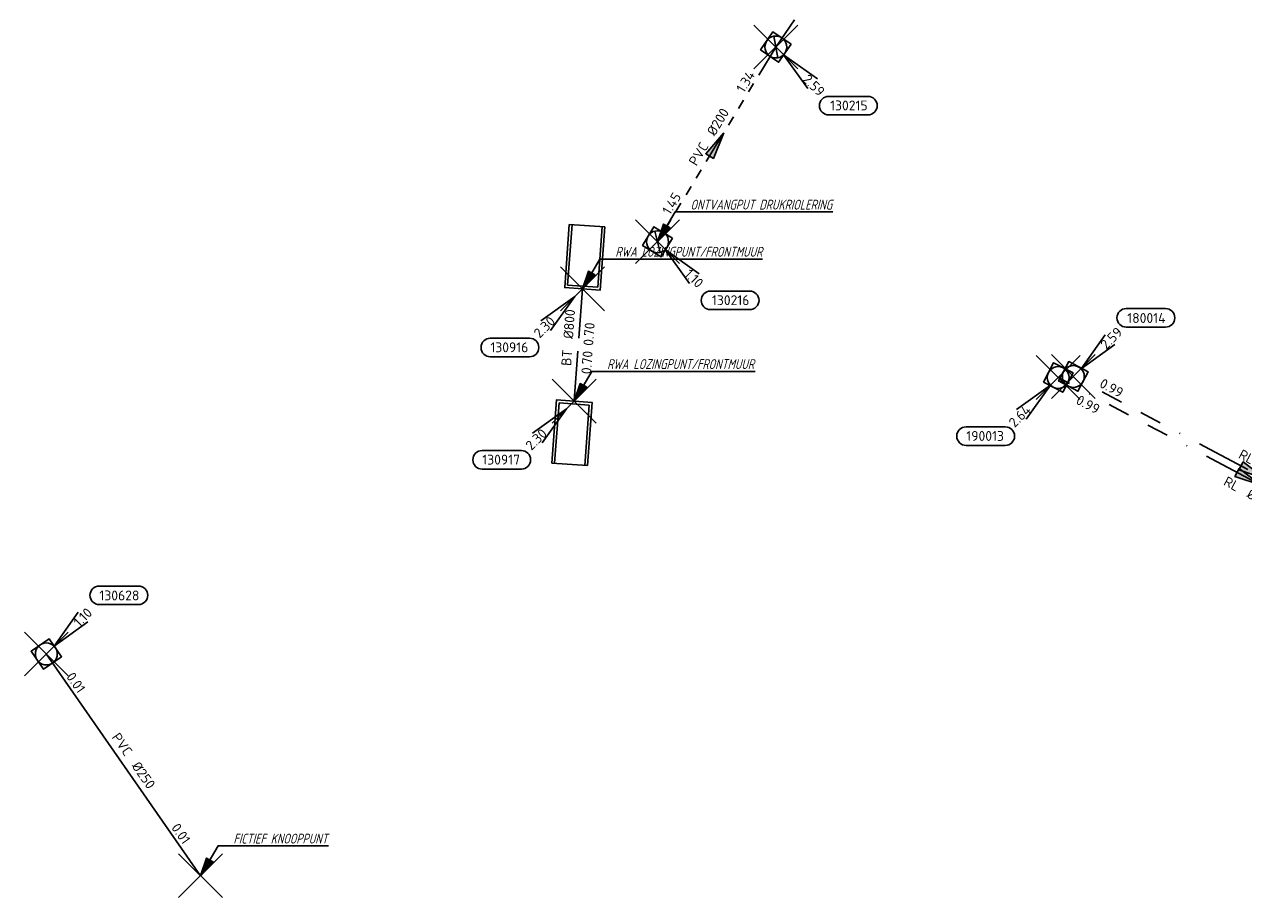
# Model space of a CAD drawing. Header units: metres. Extents: x 153343 to 157271, y 461673 to 467005.
# Tile 99 of 191: x 153738 to 153905, y 465620 to 465740. Entities that reach past the tile are written whole.
import ezdxf
from ezdxf.enums import TextEntityAlignment as Align
from ezdxf.lldxf.tags import DXFTag

# ---------------------------------------------------------------- set-up
doc = ezdxf.new("R2010")
doc.units = ezdxf.units.M
doc.header["$LTSCALE"] = 0.75
doc.header["$PDMODE"] = 3
doc.header["$PDSIZE"] = 3
for name, pattern in [('RI-GWA_PVC', [18.45, 6, -1.8, 1.75, -1.8, 1.75, -1.8, 1.75, -1.8]), ('RI-HWA_BETON', [11.4, 9, -2.4]), ('RI-RELINEN', [38, 10, -4, 0, -4, 4, -4, 4, -4, 0, -4])]:
    doc.linetypes.add(name, pattern=pattern)
doc.layers.get('0').update_dxf_attribs({"lineweight": 25})
doc.layers.get('defpoints').update_dxf_attribs({"lineweight": 25})
for name, color, linetype in [('B-OI-RI-AANPIJLING', 1, 'Continuous'), ('B-OI-RI-DRUKLEIDING_TRANSPORTLEIDING_PVC_250-G', 210, 'RI-PERS'), ('B-OI-RI-GWA_RIOOLPUT_INSPECTIEPUT-S @ 0.75', 11, 'Continuous'), ('B-OI-RI-GWA_TRANSPORTLEIDING_PVC_200-G', 11, 'RI-GWA_PVC'), ('B-OI-RI-GWA_TRANSPORTLEIDING_PVC_250-G', 11, 'RI-GWA_PVC'), ('B-OI-RI-HWA_PUTNUMMER-S @ 0.75', 151, 'Continuous'), ('B-OI-RI-HWA_TRANSPORTLEIDING_B+RELINED_230-G', 151, 'RI-RELINEN'), ('B-OI-RI-HWA_TRANSPORTLEIDING_BETON_800-G', 151, 'RI-HWA_BETON'), ('B-OI-RI-VWA_PUTNUMMER-S @ 0.75', 33, 'Continuous'), ('B-OI-RI-VWA_TRANSPORTLEIDING_B+RELINED_230-G', 33, 'RI-RELINEN'), ('fictief knooppunt', 7, 'Continuous')]:
    doc.layers.add(name, color=color, linetype=linetype)
for name, color, linetype, lineweight in [('B-OI-RI-GWA_PUTNUMMER-S @ 0.75', 11, 'Continuous', 25), ('B-OI-RI-GWA_STROOMRICHTING-S @ 0.75', 11, 'Continuous', 25), ('B-OI-RI-HWA_RIOOLPUT_INSPECTIEPUT-S', 151, 'Continuous', 25), ('B-OI-RI-HWA_STROOMRICHTING-S @ 0.75', 151, 'Continuous', 25), ('B-OI-RI-HWA_UITSTROOMBAK-S @ 0.75', 151, 'Continuous', 25), ('B-OI-RI-VWA_RIOOLPUT_INSPECTIEPUT_BETON-S', 33, 'Continuous', 25), ('B-OI-RI-VWA_STROOMRICHTING-S @ 0.75', 33, 'Continuous', 25), ('N-OI-RI-BIJZONDERDERHEDEN-T18', 134, 'Continuous', 18)]:
    doc.layers.add(name, color=color, linetype=linetype, lineweight=lineweight)
for name, color, linetype, plot in [('inspectieput', 7, 'Continuous', False), ('ontvangput drukriolering', 7, 'Continuous', False), ('rwa lozingpunt_frontmuur', 7, 'Continuous', False)]:
    doc.layers.add(name, color=color, linetype=linetype, plot=plot)
doc.styles.add('NLCS-ISO', font='isocpeur.ttf')
doc.styles.add('NLCS-ISO-M750-T18_CURSIEF', font='NLCS-ISO.ttf', dxfattribs={"oblique": 15, "height": 1.35})
doc.styles.get("Standard").update_dxf_attribs({"font": 'txt.shx'})
tags = doc.linetypes.add('RI-PERS', pattern='A,7,-2,["P",Standard,S=1.8,R=0,X=-0.5,Y=-0.9],-2,7,-2,[102,NLCS.SHX,S=1,R=180,X=0,Y=0],-2', length=22).pattern_tags.tags
tags[6] = DXFTag(74, 10)

# ---------------------------------------------------------------- blocks, each defined once
blk = doc.blocks.new('*U150')
at = {"ltscale": 0.1}
blk.add_hatch(color=256, dxfattribs=at).paths.add_polyline_path([(2.5, 0), (-2.5, -0.83), (-2.5, 0.83)])
at = {"ltscale": 0.1, "flags": 128}
blk.add_lwpolyline([(2.5, 0), (-2.5, -0.83), (-2.5, 0.83)], close=True, dxfattribs=at)
at = {"ltscale": 0.1, "style": 'NLCS-ISO'}
for tag, p in [('BOBL', (-30.11, -3.24)), ('MAT', (-1, -3.74))]:
    blk.add_attdef(tag, text='', height=1.8, dxfattribs=at).set_placement(p, align=Align.BOTTOM_RIGHT)
for tag, p in [('DIA', (1, -3.74)), ('BOBR', (29.17, -3.23))]:
    blk.add_attdef(tag, text='', height=1.8, dxfattribs=at).set_placement(p, align=Align.BOTTOM_LEFT)
at = {"layer": 'defpoints', "ltscale": 0.1, "style": 'NLCS-ISO', "flags": 1}
blk.add_attdef('JVA', text='', height=1.8, dxfattribs=at).set_placement((0, -1), align=Align.TOP_CENTER)
blk = doc.blocks.new('*U172')
at = {"ltscale": 0.1}
blk.add_hatch(color=256, dxfattribs=at).paths.add_polyline_path([(2.5, 0), (-2.5, -0.83), (-2.5, 0.83)])
at = {"ltscale": 0.1, "flags": 128}
blk.add_lwpolyline([(2.5, 0), (-2.5, -0.83), (-2.5, 0.83)], close=True, dxfattribs=at)
at = {"ltscale": 0.1, "style": 'NLCS-ISO'}
for tag, p in [('BOBL', (-27.84, 0)), ('MAT', (-1, 0.5))]:
    blk.add_attdef(tag, text='', height=1.8, dxfattribs=at).set_placement(p, align=Align.BOTTOM_RIGHT)
for tag, p in [('DIA', (1, 0.5)), ('BOBR', (26.9, -0.01))]:
    blk.add_attdef(tag, text='', height=1.8, dxfattribs=at).set_placement(p, align=Align.BOTTOM_LEFT)
at = {"layer": 'defpoints', "ltscale": 0.1, "style": 'NLCS-ISO', "flags": 1}
blk.add_attdef('JVA', text='', height=1.8, dxfattribs=at).set_placement((0, -1), align=Align.TOP_CENTER)
blk = doc.blocks.new('*U2221')
at = {"ltscale": 0.1, "style": 'NLCS-ISO'}
for tag, p in [('MAT', (-1, 0.5)), ('BOBL', (-0.94, -3.24))]:
    blk.add_attdef(tag, text='', height=1.8, dxfattribs=at).set_placement(p, align=Align.BOTTOM_RIGHT)
for tag, p in [('DIA', (1, 0.5)), ('BOBR', (-0.01, -3.24))]:
    blk.add_attdef(tag, text='', height=1.8, dxfattribs=at).set_placement(p, align=Align.BOTTOM_LEFT)
at = {"layer": 'defpoints', "ltscale": 0.1, "style": 'NLCS-ISO', "flags": 1}
blk.add_attdef('JVA', text='', height=1.8, dxfattribs=at).set_placement((0, -1), align=Align.TOP_CENTER)
blk = doc.blocks.new('*U2234')
at = {"ltscale": 0.1, "style": 'NLCS-ISO'}
for tag, p in [('BOBL', (-15.3, 0)), ('MAT', (-1, 0.5))]:
    blk.add_attdef(tag, text='', height=1.8, dxfattribs=at).set_placement(p, align=Align.BOTTOM_RIGHT)
for tag, p in [('DIA', (1, 0.5)), ('BOBR', (14.36, 0))]:
    blk.add_attdef(tag, text='', height=1.8, dxfattribs=at).set_placement(p, align=Align.BOTTOM_LEFT)
at = {"layer": 'defpoints', "ltscale": 0.1, "style": 'NLCS-ISO', "flags": 1}
blk.add_attdef('JVA', text='', height=1.8, dxfattribs=at).set_placement((0, -1), align=Align.TOP_CENTER)
blk = doc.blocks.new('*U338')
at = {"ltscale": 0.1}
blk.add_hatch(color=256, dxfattribs=at).paths.add_polyline_path([(2.5, 0), (-2.5, -0.83), (-2.5, 0.83)])
at = {"ltscale": 0.1, "flags": 128}
blk.add_lwpolyline([(2.5, 0), (-2.5, -0.83), (-2.5, 0.83)], close=True, dxfattribs=at)
at = {"ltscale": 0.1, "style": 'NLCS-ISO'}
for tag, p in [('BOBL', (-11.44, 0)), ('MAT', (-1, 0.5))]:
    blk.add_attdef(tag, text='', height=1.8, dxfattribs=at).set_placement(p, align=Align.BOTTOM_RIGHT)
for tag, p in [('DIA', (1, 0.5)), ('BOBR', (10.5, 0))]:
    blk.add_attdef(tag, text='', height=1.8, dxfattribs=at).set_placement(p, align=Align.BOTTOM_LEFT)
at = {"layer": 'defpoints', "ltscale": 0.1, "style": 'NLCS-ISO', "flags": 1}
blk.add_attdef('JVA', text='', height=1.8, dxfattribs=at).set_placement((0, -1), align=Align.TOP_CENTER)
blk = doc.blocks.new('B-SRI-PUT_HWA-SO')
at = {"lineweight": -3, "flags": 128}
blk.add_lwpolyline([(-2, -2), (2, -2), (2, 2), (-2, 2)], close=True, dxfattribs=at)
at = {"lineweight": -3}
blk.add_circle((0, 0), 2, dxfattribs=at)
blk = doc.blocks.new('*U241')
for q in [(-7.6, -5.83), (-5.83, -7.6)]:
    blk.add_line((-1.41, -1.41), q)
blk.add_lwpolyline([(-16.81, -12.39), (-9.65, -12.39, 1), (-9.65, -9.01), (-16.81, -9.01, 1)], format="xyb", close=True)
at = {"ltscale": 0.1, "style": 'NLCS-ISO'}
blk.add_attdef('PUTHGT', text='', height=1.8, rotation=45, dxfattribs=at).set_placement((-8.44, -8.48), align=Align.MIDDLE_LEFT)
blk.add_attdef('PUTNR', text='', height=1.8, dxfattribs=at).set_placement((-13.33, -8.87), align=Align.MIDDLE_CENTER)
blk = doc.blocks.new('*U43')
for q in [(5.83, 7.6), (7.6, 5.83)]:
    blk.add_line((1.41, 1.41), q)
blk.add_lwpolyline([(16.81, 12.39), (9.65, 12.39, 1), (9.65, 9.01), (16.81, 9.01, 1)], format="xyb", close=True)
at = {"ltscale": 0.1, "style": 'NLCS-ISO'}
blk.add_attdef('PUTHGT', text='', height=1.8, rotation=45, dxfattribs=at).set_placement((5.39, 5.43), align=Align.MIDDLE_LEFT)
blk.add_attdef('PUTNR', text='', height=1.8, dxfattribs=at).set_placement((13.33, 10.67), align=Align.MIDDLE_CENTER)
blk = doc.blocks.new('SRI-UITSTROOMBAK-SO')
at = {"color": 7}
for p, q in [((-3.25, 11.56), (3.25, 11.56)), ((-3.25, 0), (-3.25, 11.56)), ((-2.75, 0.5), (-2.75, 11.56)), ((2.75, 0.5), (2.75, 11.56)), ((3.25, 0), (3.25, 11.56)), ((-3.25, 0), (3.25, 0)), ((-2.75, 0.5), (2.75, 0.5))]:
    blk.add_line(p, q, dxfattribs=at)
at = {"flags": 128}
blk.add_lwpolyline([(-3.25, 11.56), (3.25, 11.56), (3.25, 0), (-3.25, 0)], close=True, dxfattribs=at)
blk = doc.blocks.new('B-SRI-PUT_GWA-SO')
blk.add_line((-1.41, -1.41), (1.41, 1.41))
at = {"lineweight": -3, "flags": 128}
blk.add_lwpolyline([(2, -2), (2, 2), (-2, 2), (-2, -2)], close=True, dxfattribs=at)
at = {"lineweight": -3}
blk.add_circle((0, 0), 2, dxfattribs=at)
blk = doc.blocks.new('*U273')
for q in [(5.83, -7.6), (7.6, -5.83)]:
    blk.add_line((1.41, -1.41), q)
blk.add_lwpolyline([(16.81, -12.39), (9.65, -12.39, -1), (9.65, -9.01), (16.81, -9.01, -1)], format="xyb", close=True)
at = {"ltscale": 0.1, "style": 'NLCS-ISO'}
blk.add_attdef('PUTHGT', text='', height=1.8, rotation=315, dxfattribs=at).set_placement((5.39, -5.43), align=Align.MIDDLE_LEFT)
blk.add_attdef('PUTNR', text='', height=1.8, dxfattribs=at).set_placement((13.33, -8.87), align=Align.MIDDLE_CENTER)
blk = doc.blocks.new('B-SRI-PUT_VWA-SO')
at = {"flags": 128}
blk.add_lwpolyline([(-2, 2), (2, 2), (2, -2), (-2, -2)], close=True, dxfattribs=at)
at = {"lineweight": -3, "flags": 128}
blk.add_lwpolyline([(2, -2), (2, 2), (-2, 2), (-2, -2)], close=True, dxfattribs=at)
at = {"lineweight": -3}
blk.add_circle((0, 0), 2, dxfattribs=at)

msp = doc.modelspace()

# ---------------------------------------------------------------- linework, layer by layer
at = {"layer": 'B-OI-RI-AANPIJLING', "transparency": 33554610, "flags": 128}
for points in [[(153825.05, 465709.85), (153826.75, 465711.75), (153825.87, 465712.26), (153825.05, 465709.85), (153826.02, 465712.18), (153826.17, 465712.09), (153825.05, 465709.85), (153826.46, 465711.92), (153826.61, 465711.83), (153825.05, 465709.85), (153827.44, 465713.93), (153849.02, 465713.93)], [(153814.77, 465703.4), (153816.47, 465705.3), (153815.59, 465705.81), (153814.77, 465703.4), (153815.74, 465705.73), (153815.89, 465705.64), (153814.77, 465703.4), (153816.18, 465705.47), (153816.33, 465705.38), (153814.77, 465703.4), (153817.16, 465707.48), (153839.39, 465707.48)], [(153813.65, 465688.03), (153815.35, 465689.93), (153814.47, 465690.44), (153813.65, 465688.03), (153814.62, 465690.36), (153814.77, 465690.27), (153813.65, 465688.03), (153815.06, 465690.1), (153815.21, 465690.01), (153813.65, 465688.03), (153816.04, 465692.11), (153838.4, 465692.11)], [(153762.52, 465623.09), (153764.22, 465624.99), (153763.34, 465625.5), (153762.52, 465623.09), (153763.49, 465625.42), (153763.64, 465625.33), (153762.52, 465623.09), (153763.93, 465625.16), (153764.08, 465625.07), (153762.52, 465623.09), (153764.91, 465627.17), (153780.02, 465627.17)]]:
    msp.add_lwpolyline(points, dxfattribs=at)
at = {"layer": 'B-OI-RI-DRUKLEIDING_TRANSPORTLEIDING_PVC_250-G', "transparency": 33554610}
msp.add_line((153762.52, 465623.09), (153741.42, 465653.44), dxfattribs=at)
at = {"layer": 'B-OI-RI-GWA_TRANSPORTLEIDING_PVC_200-G', "transparency": 33554610}
msp.add_line((153841.22, 465736.5), (153825.05, 465709.85), dxfattribs=at)
at = {"layer": 'B-OI-RI-GWA_TRANSPORTLEIDING_PVC_250-G', "transparency": 33554610}
msp.add_line((153841.22, 465736.5), (153866.27, 465772.88), dxfattribs=at)
at = {"layer": 'B-OI-RI-HWA_TRANSPORTLEIDING_B+RELINED_230-G', "transparency": 33554610}
msp.add_line((153932.13, 465663.53), (153879.86, 465691.27), dxfattribs=at)
at = {"layer": 'B-OI-RI-HWA_TRANSPORTLEIDING_BETON_800-G', "transparency": 33554610}
msp.add_line((153814.77, 465703.4), (153813.65, 465688.03), dxfattribs=at)
at = {"layer": 'B-OI-RI-VWA_TRANSPORTLEIDING_B+RELINED_230-G', "transparency": 33554610}
msp.add_line((153931.14, 465665.17), (153881.93, 465691.41), dxfattribs=at)
at = {"layer": 'fictief knooppunt', "color": 0, "transparency": 33554610}
msp.add_point((153762.52, 465623.09), dxfattribs=at)
at = {"layer": 'inspectieput', "color": 0, "transparency": 33554610}
for p in [(153841.22, 465736.5), (153879.86, 465691.27), (153881.93, 465691.41), (153741.42, 465653.44)]:
    msp.add_point(p, dxfattribs=at)
at = {"layer": 'inspectieput'}
for p in [(153841.22, 465736.5), (153841.22, 465736.5), (153879.86, 465691.27), (153879.86, 465691.27), (153881.93, 465691.41), (153881.93, 465691.41), (153741.42, 465653.44), (153741.42, 465653.44)]:
    msp.add_point(p, dxfattribs=at)
at = {"layer": 'ontvangput drukriolering', "color": 0, "transparency": 33554610}
msp.add_point((153825.05, 465709.85), dxfattribs=at)
at = {"layer": 'rwa lozingpunt_frontmuur', "color": 0, "transparency": 33554610}
for p in [(153814.77, 465703.4), (153813.65, 465688.03)]:
    msp.add_point(p, dxfattribs=at)

# ---------------------------------------------------------------- block references
at = {"layer": 'B-OI-RI-GWA_PUTNUMMER-S @ 0.75', "color": 0, "transparency": 33554610}
ref = msp.add_blockref('*U273', (153841.22, 465736.5), dxfattribs=dict(at, xscale=0.75, yscale=0.75, zscale=0.75))
ref.add_attrib('PUTNR', '130215', dxfattribs={"layer": '0', "ltscale": 0.1, "height": 1.35, "style": 'NLCS-ISO'}).set_placement((153851.22, 465728.5), align=Align.MIDDLE_CENTER)
ref.add_attrib('PUTHGT', '2.59', dxfattribs={"layer": '0', "ltscale": 0.1, "height": 1.35, "rotation": 315, "style": 'NLCS-ISO'}).set_placement((153845.26, 465732.43), align=Align.MIDDLE_LEFT)
ref = msp.add_blockref('*U273', (153825.05, 465709.85), dxfattribs=dict(at, xscale=0.75, yscale=0.75, zscale=0.75))
ref.add_attrib('PUTNR', '130216', dxfattribs={"layer": '0', "ltscale": 0.1, "height": 1.35, "style": 'NLCS-ISO'}).set_placement((153835.05, 465701.85), align=Align.MIDDLE_CENTER)
ref.add_attrib('PUTHGT', '1.10', dxfattribs={"layer": '0', "ltscale": 0.1, "height": 1.35, "rotation": 315, "style": 'NLCS-ISO'}).set_placement((153829.09, 465705.78), align=Align.MIDDLE_LEFT)
at = {"layer": 'B-OI-RI-GWA_RIOOLPUT_INSPECTIEPUT-S @ 0.75', "color": 0, "transparency": 33554610, "xscale": 0.75, "yscale": 0.75, "zscale": 0.75}
for p, rotation in [((153841.22, 465736.5), 55.45005661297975), ((153825.05, 465709.85), 58.75254089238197)]:
    msp.add_blockref('B-SRI-PUT_GWA-SO', p, dxfattribs=dict(at, rotation=rotation))
at = {"layer": 'B-OI-RI-GWA_RIOOLPUT_INSPECTIEPUT-S @ 0.75', "xscale": 0.75, "yscale": 0.75, "zscale": 0.75}
for p, rotation in [((153841.22, 465736.5), 55.45005661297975), ((153841.22, 465736.5), 55.45005661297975), ((153825.05, 465709.85), 58.75254089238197), ((153825.05, 465709.85), 58.75254089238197)]:
    msp.add_blockref('B-SRI-PUT_GWA-SO', p, dxfattribs=dict(at, rotation=rotation))
at = {"layer": 'B-OI-RI-GWA_STROOMRICHTING-S @ 0.75', "color": 0, "transparency": 33554610, "xscale": 0.75, "yscale": 0.75, "zscale": 0.75, "rotation": 58.75254089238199}
msp.add_blockref('*U338', (153833.14, 465723.17), dxfattribs=at).add_auto_attribs({'MAT': 'PVC', 'DIA': '%%c200', 'BOBL': '1.45', 'BOBR': '1.34'})
at = {"layer": 'B-OI-RI-HWA_PUTNUMMER-S @ 0.75', "color": 0, "transparency": 33554610}
ref = msp.add_blockref('*U241', (153814.77, 465703.4), dxfattribs=dict(at, xscale=0.75, yscale=0.75, zscale=0.75))
ref.add_attrib('PUTNR', '130916', dxfattribs={"layer": '0', "ltscale": 0.1, "height": 1.35, "style": 'NLCS-ISO'}).set_placement((153804.77, 465695.4), align=Align.MIDDLE_CENTER)
ref.add_attrib('PUTHGT', '2.30', dxfattribs={"layer": '0', "ltscale": 0.1, "height": 1.35, "rotation": 45, "style": 'NLCS-ISO'}).set_placement((153808.44, 465697.04), align=Align.MIDDLE_LEFT)
ref = msp.add_blockref('*U241', (153879.86, 465691.27), dxfattribs=dict(at, xscale=0.75, yscale=0.75, zscale=0.75))
ref.add_attrib('PUTNR', '190013', dxfattribs={"layer": '0', "ltscale": 0.1, "height": 1.35, "style": 'NLCS-ISO'}).set_placement((153869.86, 465683.27), align=Align.MIDDLE_CENTER)
ref.add_attrib('PUTHGT', '2.64', dxfattribs={"layer": '0', "ltscale": 0.1, "height": 1.35, "rotation": 45, "style": 'NLCS-ISO'}).set_placement((153873.43, 465684.81), align=Align.MIDDLE_LEFT)
ref = msp.add_blockref('*U241', (153813.65, 465688.03), dxfattribs=dict(at, xscale=0.75, yscale=0.75, zscale=0.75))
ref.add_attrib('PUTNR', '130917', dxfattribs={"layer": '0', "ltscale": 0.1, "height": 1.35, "style": 'NLCS-ISO'}).set_placement((153803.65, 465680.03), align=Align.MIDDLE_CENTER)
ref.add_attrib('PUTHGT', '2.30', dxfattribs={"layer": '0', "ltscale": 0.1, "height": 1.35, "rotation": 45, "style": 'NLCS-ISO'}).set_placement((153807.32, 465681.67), align=Align.MIDDLE_LEFT)
at = {"layer": 'B-OI-RI-HWA_RIOOLPUT_INSPECTIEPUT-S', "transparency": 33554610, "xscale": 0.75, "yscale": 0.75, "zscale": 0.75, "rotation": 332.0448417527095}
msp.add_blockref('B-SRI-PUT_HWA-SO', (153879.86, 465691.27), dxfattribs=at)
msp.add_blockref('B-SRI-PUT_HWA-SO', (153879.86, 465691.27), dxfattribs=at)
msp.add_blockref('B-SRI-PUT_HWA-SO', (153879.86, 465691.27), dxfattribs=at)
at = {"layer": 'B-OI-RI-HWA_STROOMRICHTING-S @ 0.75', "color": 0, "transparency": 33554610, "xscale": 0.75, "yscale": 0.75, "zscale": 0.75}
for name, p, rotation, values in [('*U2221', (153814.21, 465695.72), 85.83226727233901, {'MAT': 'BT', 'DIA': '%%c800', 'BOBL': '0.70', 'BOBR': '0.70'}), ('*U150', (153905.99, 465677.4), 332.0448417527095, {'MAT': 'RL', 'DIA': '%%c230', 'BOBL': '0.99', 'BOBR': '0.90'})]:
    msp.add_blockref(name, p, dxfattribs=dict(at, rotation=rotation)).add_auto_attribs(values)
at = {"layer": 'B-OI-RI-HWA_UITSTROOMBAK-S @ 0.75', "color": 0, "transparency": 33554610}
for p, xscale, yscale, zscale, rotation in [((153814.77, 465703.4), 0.75, 0.75, 0.75, 355.8322672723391), ((153813.65, 465688.03), 0.7499999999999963, 0.7499999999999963, 0.7499999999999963, 175.832267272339)]:
    msp.add_blockref('SRI-UITSTROOMBAK-SO', p, dxfattribs=dict(at, xscale=xscale, yscale=yscale, zscale=zscale, rotation=rotation))
at = {"layer": 'B-OI-RI-VWA_PUTNUMMER-S @ 0.75', "color": 0, "transparency": 33554610, "xscale": 0.75, "yscale": 0.75, "zscale": 0.75}
for p, values in [((153881.93, 465691.41), {'PUTNR': '180014', 'PUTHGT': '2.59'}), ((153741.42, 465653.44), {'PUTNR': '130628', 'PUTHGT': '1.10'})]:
    msp.add_blockref('*U43', p, dxfattribs=at).add_auto_attribs(values)
at = {"layer": 'B-OI-RI-VWA_RIOOLPUT_INSPECTIEPUT_BETON-S', "transparency": 33554610}
for p, xscale, yscale, zscale, rotation in [((153881.93, 465691.41), 0.75, 0.75, 0.75, 331.9323477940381), ((153741.42, 465653.44), 0.7499999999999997, 0.7499999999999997, 0.7499999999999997, 304.8078921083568)]:
    msp.add_blockref('B-SRI-PUT_VWA-SO', p, dxfattribs=dict(at, xscale=xscale, yscale=yscale, zscale=zscale, rotation=rotation))
at = {"layer": 'B-OI-RI-VWA_STROOMRICHTING-S @ 0.75', "color": 0, "transparency": 33554610, "xscale": 0.75, "yscale": 0.75, "zscale": 0.75}
for name, p, rotation, values in [('*U172', (153906.54, 465678.29), 331.9323477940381, {'MAT': 'RL', 'DIA': '%%c230', 'BOBL': '0.99', 'BOBR': '0.69'}), ('*U2234', (153751.97, 465638.27), 304.8078921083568, {'MAT': 'PVC', 'DIA': '%%c250', 'BOBL': '0.01', 'BOBR': '0.01'})]:
    msp.add_blockref(name, p, dxfattribs=dict(at, rotation=rotation)).add_auto_attribs(values)

# ---------------------------------------------------------------- texts
at = {"layer": 'N-OI-RI-BIJZONDERDERHEDEN-T18', "transparency": 33554610, "style": 'NLCS-ISO-M750-T18_CURSIEF', "oblique": 15, "width": 0.8}
for s, p in [('ONTVANGPUT DRUKRIOLERING', (153829.55, 465714.25)), ('RWA LOZINGPUNT/FRONTMUUR', (153819.27, 465707.8)), ('RWA LOZINGPUNT/FRONTMUUR', (153818.15, 465692.43)), ('FICTIEF KNOOPPUNT', (153767.02, 465627.49))]:
    msp.add_text(s, height=1.35, dxfattribs=at).set_placement(p)

doc.saveas('drawing.dxf')
